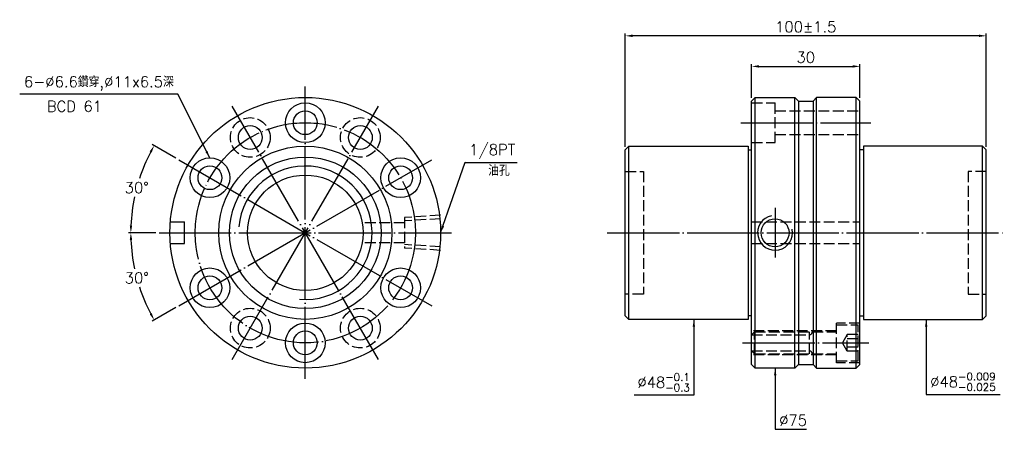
# Model space of a CAD drawing. Header units: millimetres. Extents: x 1541 to 1814, y -139 to -26.
import ezdxf

# ---------------------------------------------------------------- set-up
doc = ezdxf.new("R2010")
doc.units = ezdxf.units.MM
doc.linetypes.add('CENTER', pattern=[22, 20, -1, 0, -1])
doc.linetypes.add('DASHED', pattern=[4, 3, -1])
for name, color, linetype in [('DDVIEW', 7, 'Continuous'), ('NT', 7, 'Continuous'), ('NT-DIM', 2, 'Continuous')]:
    doc.layers.add(name, color=color, linetype=linetype)
doc.styles.get("Standard").update_dxf_attribs({"font": 'simplex.shx', "bigfont": 'chineset.shx'})
doc.dimstyles.new('ISO-25', dxfattribs={"dimtxt": 3, "dimasz": 2, "dimexe": 0.646, "dimexo": 0.862, "dimgap": 1, "dimtad": 1, "dimdec": 3, "dimdsep": 46, "dimtxsty": 'Standard', "dimcen": 1.5, "dimclrd": 256, "dimclre": 256, "dimclrt": 256, "dimazin": 2, "dimtfac": 1, "dimtdec": 3, "dimtmove": 0, "dimatfit": 3, "dimfxl": 0, "dimtolj": 1, "dimlwd": -1, "dimlwe": -1, "dimarcsym": 0})

# ---------------------------------------------------------------- blocks, each defined once
blk = doc.blocks.new('*D0')
at = {"layer": 'Defpoints', "color": 0}
for p in [(1585.05, -64.46), (1574.7, -68.18), (1579.62, -84.71), (1660.62, -84.71), (1655.2, -104.96)]:
    blk.add_point(p, dxfattribs=at)
at = {"layer": 'NT-DIM'}
for p, q in [((1584.3, -64.03), (1577.7, -60.22)), ((1578.76, -84.71), (1571.14, -84.71))]:
    blk.add_line(p, q, dxfattribs=at)
for start, end in [(152.3707, 161.8917), (168.0607, 177.6293)]:
    blk.add_arc((1620.12, -84.71), 48.34, start, end, dxfattribs=at)
for points in [[(1577.01, -62.13), (1577.59, -62.45), (1578.26, -60.54)], [(1572.16, -82.72), (1571.49, -82.7), (1571.79, -84.71)]]:
    blk.add_solid(points, dxfattribs=at)
at = {"layer": 'NT-DIM', "insert": (1573.43, -72.2), "char_height": 3, "attachment_point": 5, "rotation": 1}
blk.add_mtext('\\A1;30°', dxfattribs=at)
blk = doc.blocks.new('*D1')
at = {"layer": 'Defpoints', "color": 0}
for p in [(1655.2, -64.46), (1579.62, -84.71), (1660.62, -84.71), (1572.52, -93.1), (1585.05, -104.96)]:
    blk.add_point(p, dxfattribs=at)
at = {"layer": 'NT-DIM'}
for p, q in [((1578.76, -84.71), (1571.14, -84.71)), ((1584.3, -105.39), (1577.7, -109.2))]:
    blk.add_line(p, q, dxfattribs=at)
for start, end in [(182.3707, 191.9647), (198.076, 207.6293)]:
    blk.add_arc((1620.12, -84.71), 48.34, start, end, dxfattribs=at)
for points in [[(1571.49, -86.72), (1572.16, -86.7), (1571.79, -84.71)], [(1577.59, -106.97), (1577.01, -107.29), (1578.26, -108.88)]]:
    blk.add_solid(points, dxfattribs=at)
at = {"layer": 'NT-DIM', "insert": (1573.43, -97.22), "char_height": 3, "attachment_point": 5, "rotation": 1}
blk.add_mtext('\\A1;30°', dxfattribs=at)
blk = doc.blocks.new('*D2')
at = {"layer": 'Defpoints', "color": 0}
for p in [(1708.78, -30.13), (1708.78, -61.71), (1808.78, -61.71)]:
    blk.add_point(p, dxfattribs=at)
at = {"layer": 'NT-DIM'}
for p, q in [((1708.78, -60.85), (1708.78, -29.48)), ((1808.78, -60.85), (1808.78, -29.48)), ((1806.78, -30.13), (1710.78, -30.13))]:
    blk.add_line(p, q, dxfattribs=at)
for points in [[(1710.78, -29.79), (1710.78, -30.46), (1708.78, -30.13)], [(1806.78, -29.79), (1806.78, -30.46), (1808.78, -30.13)]]:
    blk.add_solid(points, dxfattribs=at)
at = {"layer": 'NT-DIM', "insert": (1758.78, -27.63), "char_height": 3, "attachment_point": 5}
blk.add_mtext('\\A1;100%%P1.5', dxfattribs=at)
blk = doc.blocks.new('*D3')
at = {"layer": 'Defpoints', "color": 0}
for p in [(1773.78, -38.6), (1743.78, -48.21), (1773.78, -48.21)]:
    blk.add_point(p, dxfattribs=at)
at = {"layer": 'NT-DIM'}
for p, q in [((1743.78, -47.35), (1743.78, -37.96)), ((1773.78, -47.35), (1773.78, -37.96)), ((1745.78, -38.6), (1771.78, -38.6))]:
    blk.add_line(p, q, dxfattribs=at)
for points in [[(1745.78, -38.27), (1745.78, -38.94), (1743.78, -38.6)], [(1771.78, -38.27), (1771.78, -38.94), (1773.78, -38.6)]]:
    blk.add_solid(points, dxfattribs=at)
at = {"layer": 'NT-DIM', "insert": (1758.78, -36.1), "char_height": 3, "attachment_point": 5}
blk.add_mtext('\\A1;30', dxfattribs=at)

msp = doc.modelspace()

# ---------------------------------------------------------------- linework, layer by layer
at = {"layer": 'DDVIEW', "color": 3, "linetype": 'CENTER'}
for p, q in [((1620.1249, -125.2093), (1620.1249, -44.2093)), ((1640.3749, -119.7833), (1599.8749, -49.6352)), ((1599.8749, -119.7833), (1640.3749, -49.6352)), ((1585.0509, -104.9593), (1655.1989, -64.4593)), ((1585.0509, -64.4593), (1655.1989, -104.9593)), ((1579.6249, -84.7093), (1660.6249, -84.7093))]:
    msp.add_line(p, q, dxfattribs=at)
at = {"layer": 'DDVIEW'}
for p, q in [((1582.7451, -81.7093), (1586.6249, -81.7093)), ((1586.6249, -87.7093), (1586.6249, -81.7093)), ((1582.7451, -87.7093), (1586.6249, -87.7093))]:
    msp.add_line(p, q, dxfattribs=at)
at = {"layer": 'DDVIEW', "color": 1, "linetype": 'DASHED'}
for p, q in [((1657.6249, -79.8453), (1647.6249, -80.4703)), ((1647.6249, -80.4703), (1647.6249, -88.9483)), ((1657.6249, -80.8181), (1647.6249, -81.4431)), ((1647.6249, -81.9593), (1635.8868, -81.9593)), ((1647.6249, -87.4593), (1635.8868, -87.4593)), ((1657.6249, -88.6005), (1647.6249, -87.9755)), ((1657.6249, -89.5733), (1647.6249, -88.9483))]:
    msp.add_line(p, q, dxfattribs=at)
at = {"layer": 'DDVIEW', "color": 3, "linetype": 'CENTER'}
msp.add_circle((1620.1249, -84.7093), 30.5, dxfattribs=at)
at = {"layer": 'DDVIEW', "color": 1, "linetype": 'DASHED'}
for centre in [(1604.8749, -58.2955), (1635.3749, -58.2955), (1604.8749, -111.123), (1635.3749, -111.123)]:
    msp.add_circle(centre, 5.5, dxfattribs=at)
at = {"layer": 'DDVIEW'}
for radius in [21, 16]:
    msp.add_circle((1620.1249, -84.7093), radius, dxfattribs=at)
at = {"layer": 'DDVIEW', "color": 5}
msp.add_arc((1620.1249, -84.7093), 18.5, 265, 175, dxfattribs=at)
at = {"layer": 'NT'}
for p, q in [((1743.7818, -48.2093), (1744.7818, -47.2093)), ((1743.7818, -121.2093), (1743.7818, -48.2093)), ((1744.7818, -47.2093), (1755.7818, -47.2093)), ((1744.7818, -122.2093), (1744.7818, -47.2093)), ((1755.7818, -47.2093), (1756.7818, -48.2093)), ((1755.7818, -122.2093), (1755.7818, -47.2093)), ((1756.7818, -48.2093), (1756.7818, -121.2093)), ((1756.7818, -48.2093), (1760.7818, -48.2093)), ((1761.7818, -47.2093), (1760.7818, -48.2093)), ((1760.7818, -48.2093), (1760.7818, -121.2093)), ((1772.7818, -47.2093), (1761.7818, -47.2093)), ((1761.7818, -122.2093), (1761.7818, -47.2093)), ((1773.7818, -48.2093), (1772.7818, -47.2093)), ((1772.7818, -122.2093), (1772.7818, -47.2093)), ((1773.7818, -121.2093), (1773.7818, -48.2093)), ((1708.7818, -61.7093), (1709.7818, -60.7093)), ((1708.7818, -107.7093), (1708.7818, -61.7093)), ((1709.7818, -60.7093), (1742.7818, -60.7093)), ((1709.7818, -108.7093), (1709.7818, -60.7093)), ((1742.7818, -60.7093), (1742.7818, -108.7093)), ((1742.7818, -61.7093), (1743.7818, -61.7093)), ((1774.7818, -61.7093), (1773.7818, -61.7093)), ((1807.7818, -60.7093), (1774.7818, -60.7093)), ((1774.7818, -60.7093), (1774.7818, -108.7093)), ((1808.7818, -61.7093), (1807.7818, -60.7093)), ((1807.7818, -108.7093), (1807.7818, -60.7093)), ((1808.7818, -107.7093), (1808.7818, -61.7093)), ((1709.7818, -108.7093), (1708.7818, -107.7093)), ((1742.7818, -108.7093), (1709.7818, -108.7093)), ((1743.7818, -107.7093), (1742.7818, -107.7093)), ((1773.7818, -107.7093), (1774.7818, -107.7093)), ((1774.7818, -108.7093), (1807.7818, -108.7093)), ((1807.7818, -108.7093), (1808.7818, -107.7093)), ((1744.7818, -122.2093), (1743.7818, -121.2093)), ((1755.7818, -122.2093), (1744.7818, -122.2093)), ((1756.7818, -121.2093), (1755.7818, -122.2093)), ((1756.7818, -121.2093), (1760.7818, -121.2093)), ((1760.7818, -121.2093), (1761.7818, -122.2093)), ((1761.7818, -122.2093), (1772.7818, -122.2093)), ((1772.7818, -122.2093), (1773.7818, -121.2093))]:
    msp.add_line(p, q, dxfattribs=at)
at = {"layer": 'NT', "color": 1, "linetype": 'DASHED'}
for p, q in [((1743.7818, -48.7093), (1750.2818, -48.7093)), ((1750.2818, -59.7093), (1750.2818, -48.7093)), ((1750.2818, -50.9093), (1773.7818, -50.9093)), ((1743.7818, -59.7093), (1750.2818, -59.7093)), ((1750.2818, -57.5093), (1773.7818, -57.5093)), ((1708.7818, -67.7093), (1713.7818, -67.7093)), ((1713.7818, -67.7093), (1713.7818, -101.7093)), ((1808.7818, -67.7093), (1803.7818, -67.7093)), ((1803.7818, -67.7093), (1803.7818, -101.7093)), ((1743.7818, -81.7093), (1773.7818, -81.7093)), ((1743.7818, -87.7093), (1773.7818, -87.7093)), ((1713.7818, -101.7093), (1708.7818, -101.7093)), ((1803.7818, -101.7093), (1808.7818, -101.7093)), ((1773.7818, -109.7093), (1767.2818, -109.7093)), ((1767.2818, -120.7093), (1767.2818, -109.7093)), ((1767.2818, -110.2093), (1773.2818, -110.2093)), ((1773.2818, -120.2093), (1773.2818, -110.2093)), ((1767.2818, -111.9093), (1743.7818, -111.9093)), ((1744.5818, -112.1593), (1743.7818, -112.9593)), ((1743.7818, -112.9593), (1759.7818, -112.9593)), ((1744.5818, -118.2593), (1744.5818, -112.1593)), ((1744.5818, -112.1593), (1767.2818, -112.1593)), ((1759.7818, -118.2593), (1759.7818, -112.1593)), ((1770.2818, -112.8999), (1768.9485, -115.2093)), ((1773.2818, -112.8999), (1770.2818, -112.8999)), ((1770.2818, -117.5187), (1770.2818, -112.8999)), ((1773.2818, -114.0546), (1770.2818, -114.0546)), ((1770.2818, -117.5187), (1768.9485, -115.2093)), ((1773.2818, -116.364), (1770.2818, -116.364)), ((1744.5818, -118.2593), (1743.7818, -117.4593)), ((1743.7818, -117.4593), (1759.7818, -117.4593)), ((1767.2818, -118.5093), (1743.7818, -118.5093)), ((1744.5818, -118.2593), (1767.2818, -118.2593)), ((1773.2818, -117.5187), (1770.2818, -117.5187)), ((1767.2818, -120.2093), (1773.2818, -120.2093)), ((1773.7818, -120.7093), (1767.2818, -120.7093))]:
    msp.add_line(p, q, dxfattribs=at)
at = {"layer": 'NT', "color": 3, "linetype": 'CENTER'}
for p, q in [((1740.7818, -54.2093), (1776.7818, -54.2093)), ((1750.2818, -77.8343), (1750.2818, -91.5842)), ((1703.7818, -84.7093), (1813.7818, -84.7093)), ((1741.2818, -115.2093), (1776.2818, -115.2093))]:
    msp.add_line(p, q, dxfattribs=at)
at = {"layer": 'NT'}
for centre, radius in [((1620.1249, -84.7093), 37.5), ((1620.1249, -54.2093), 5.5), ((1620.1249, -54.2093), 3.3), ((1604.8749, -58.2955), 3.3), ((1635.3749, -58.2955), 3.3), ((1620.1249, -84.7093), 24), ((1593.7111, -69.4593), 5.5), ((1646.5387, -69.4593), 5.5), ((1593.7111, -69.4593), 3.3), ((1646.5387, -69.4593), 3.3), ((1593.7111, -99.9593), 5.5), ((1646.5387, -99.9593), 5.5), ((1593.7111, -99.9593), 3.3), ((1646.5387, -99.9593), 3.3), ((1604.8749, -111.123), 3.3), ((1635.3749, -111.123), 3.3), ((1620.1249, -115.2093), 5.5), ((1620.1249, -115.2093), 3.3)]:
    msp.add_circle(centre, radius, dxfattribs=at)
at = {"layer": 'NT', "linetype": 'ByBlock'}
msp.add_circle((1750.2818, -84.7093), 3.8749, dxfattribs=at)
at = {"layer": 'NT', "color": 5, "linetype": 'ByBlock'}
msp.add_arc((1750.2818, -84.7093), 4.8386, 101.927372, 11.927372, dxfattribs=at)
at = {"layer": 'NT', "color": 1, "linetype": 'DASHED'}
for centre, start, end in [((1759.7818, -112.1593), 270, 0), ((1759.7818, -118.2593), 0, 90)]:
    msp.add_arc(centre, 0.8, start, end, dxfattribs=at)

# ---------------------------------------------------------------- texts
at = {"layer": 'NT-DIM', "char_height": 3}
for s, insert, attachment_point in [('6-%%C6.6鑽穿,%%C11x6.5深', (1583.7117, -45.2762), 9), ('BCD 61', (1548.5116, -51.1808), 7), ('\\A1;1/8PT', (1665.536, -64.1885), 7), ('油孔', (1670.7834, -68.933), 7), ('\\A1;%%C48{\\H0.7x;\\S-0.1^ -0.3;}', (1726.6774, -128.6736), 9), ('\\A1;%%C48{\\H0.7x;\\S-0.009^ -0.025;}', (1793.2401, -128.5204), 7), ('\\A1;%%C75', (1751.4044, -138.1688), 7)]:
    msp.add_mtext(s, dxfattribs=dict(at, insert=insert, attachment_point=attachment_point))

# ---------------------------------------------------------------- dimensions: what is measured, and where the dimension line sits
at = {"layer": 'NT-DIM'}
dim = msp.add_linear_dim(base=(1708.7818, -30.1273), p1=(1808.7818, -61.7093), p2=(1708.7818, -61.7093), text='<>%%P1.5', dimstyle='ISO-25', dxfattribs=at)
dim.commit()
dim.dimension.update_dxf_attribs({"geometry": '*D2', "text_midpoint": (1758.7818, -27.6273)})
dim = msp.add_linear_dim(base=(1773.7818, -38.6041), p1=(1743.7818, -48.2093), p2=(1773.7818, -48.2093), dimstyle='ISO-25', dxfattribs=at)
dim.commit()
dim.dimension.update_dxf_attribs({"geometry": '*D3', "text_midpoint": (1758.7818, -36.1041)})
for base, line2, picture, middle in [((1574.7009, -68.1763), ((1585.0509, -64.4593), (1655.1989, -104.9593)), '*D0', (1573.4329, -72.1982)), ((1572.5201, -93.1033), ((1585.0509, -104.9593), (1655.1989, -64.4593)), '*D1', (1573.4329, -97.2204))]:
    dim = msp.add_angular_dim_2l(base=base, line1=((1579.6249, -84.7093), (1660.6249, -84.7093)), line2=line2, dimstyle='ISO-25', dxfattribs=at)
    dim.commit()
    dim.dimension.update_dxf_attribs({"geometry": picture, "text_midpoint": middle, "text_rotation": 1})

# ---------------------------------------------------------------- leaders
at = {"layer": 'NT-DIM', "annotation_type": 0, "has_hookline": 1}
for points, hookline_direction, text_width in [([(1593.6541, -63.9855), (1584.8115, -46.2691), (1584.7117, -46.2762)], 1, 42.7143), ([(1657.6249, -84.7093), (1664.4361, -65.183), (1664.536, -65.1885)], 0, 13.2857), ([(1727.7774, -108.7093), (1727.7774, -129.6736), (1727.6774, -129.6736)], 1, 15.4286), ([(1792.1401, -108.7093), (1792.1401, -129.5204), (1792.2401, -129.5204)], 0, 19.4286), ([(1750.3044, -122.2093), (1750.3044, -139.1688), (1750.4044, -139.1688)], 0, 7.5714)]:
    msp.add_leader(points, dimstyle='ISO-25', dxfattribs=dict(at, hookline_direction=hookline_direction, text_width=text_width))

doc.saveas('drawing.dxf')
